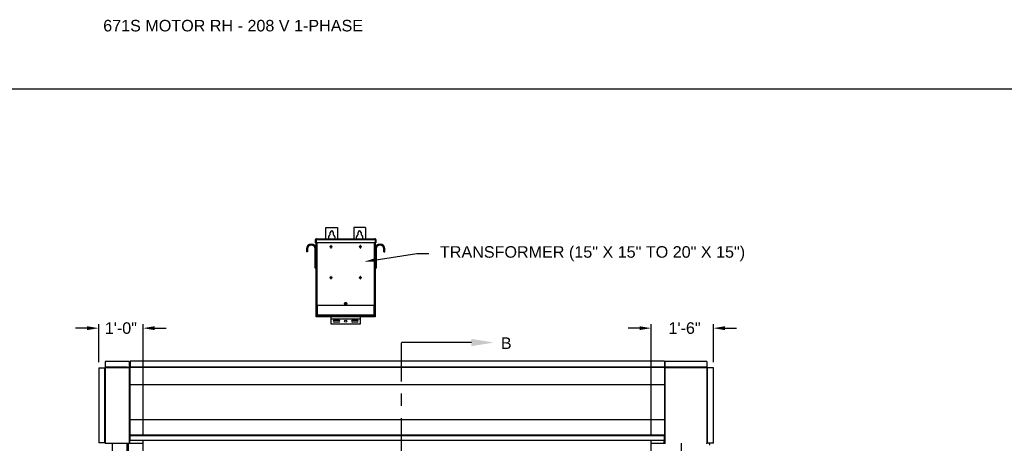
# Model space of a CAD drawing. Header units: inches. Extents: x 170 to 312, y 215 to 248.
# Tile 65 of 256: x 176.09 to 184.09, y 244.3 to 247.74. Entities that reach past the tile are written whole.
import ezdxf
from ezdxf import colors
from ezdxf.entities.mleader import LeaderData, LeaderLine
from ezdxf.math import Vec2, Vec3

# ---------------------------------------------------------------- set-up
doc = ezdxf.new("R2010")
doc.units = ezdxf.units.IN
doc.header["$LTSCALE"] = 0.25
doc.header["$MEASUREMENT"] = 0
doc.linetypes.add('CENTER', pattern=[2, 1.25, -0.25, 0.25, -0.25])
for name, color, linetype in [('ANNOTATIONS', 1, 'Continuous'), ('MOTOR RH', 7, 'Continuous'), ('SECTION CUTS', 6, 'CENTER')]:
    doc.layers.add(name, color=color, linetype=linetype)
doc.styles.add('ARIAL', font='arial.ttf', dxfattribs={"height": 0.09375})
doc.styles.get("Standard").update_dxf_attribs({"font": 'romans.shx'})
doc.dimstyles.new('STANDARD$0', dxfattribs={"dimtxt": 0.09375, "dimasz": 0.09375, "dimexe": 0.03125, "dimexo": 0.046875, "dimgap": 0.09, "dimtad": 0, "dimtih": 1, "dimtoh": 1, "dimdec": 4, "dimzin": 0, "dimdsep": 46, "dimtxsty": 'ARIAL', "dimcen": 0.09, "dimadec": 0, "dimazin": 0, "dimtfac": 1, "dimtdec": 4, "dimtofl": 0, "dimtmove": 0, "dimatfit": 1, "dimfxl": 1, "dimtolj": 1, "dimtzin": 0, "dimarcsym": 0})

# ---------------------------------------------------------------- blocks, each defined once
blk = doc.blocks.new('*D16')
at = {"layer": 'ANNOTATIONS', "color": 0, "lineweight": -2, "transparency": 16777216}
for p, q in [((181.2212, 244.3719), (181.2212, 245.2668)), ((181.7271, 244.959), (181.7271, 245.2668)), ((181.1274, 245.2356), (181.0337, 245.2356)), ((181.8209, 245.2356), (181.9146, 245.2356))]:
    blk.add_line(p, q, dxfattribs=at)
at = {"layer": 'ANNOTATIONS', "color": 0, "transparency": 16777216}
for points in [[(181.1274, 245.2512), (181.1274, 245.2199), (181.2212, 245.2356)], [(181.8209, 245.2512), (181.8209, 245.2199), (181.7271, 245.2356)]]:
    blk.add_solid(points, dxfattribs=at)
at = {"layer": 'defpoints', "color": 0, "transparency": 16777216}
for p in [(181.7271, 245.2356), (181.7271, 244.9122), (181.2212, 244.325)]:
    blk.add_point(p, dxfattribs=at)
at = {"layer": 'ANNOTATIONS', "color": 0, "transparency": 16777216, "insert": (181.4929, 245.2356), "char_height": 0.09375, "attachment_point": 5, "style": 'ARIAL'}
blk.add_mtext('\\A1;1\'-6"', dxfattribs=at)
blk = doc.blocks.new('*D17')
at = {"layer": 'ANNOTATIONS', "color": 0, "lineweight": -2, "transparency": 16777216}
for p, q in [((176.7345, 244.9594), (176.7345, 245.2668)), ((177.0947, 244.3719), (177.0947, 245.2668)), ((176.6407, 245.2356), (176.547, 245.2356)), ((177.1884, 245.2356), (177.2822, 245.2356))]:
    blk.add_line(p, q, dxfattribs=at)
at = {"layer": 'ANNOTATIONS', "color": 0, "transparency": 16777216}
for points in [[(176.6407, 245.2512), (176.6407, 245.2199), (176.7345, 245.2356)], [(177.1884, 245.2512), (177.1884, 245.2199), (177.0947, 245.2356)]]:
    blk.add_solid(points, dxfattribs=at)
at = {"layer": 'defpoints', "color": 0, "transparency": 16777216}
for p in [(177.0947, 245.2356), (176.7345, 244.9125), (177.0947, 244.325)]:
    blk.add_point(p, dxfattribs=at)
at = {"layer": 'ANNOTATIONS', "color": 0, "transparency": 16777216, "insert": (176.9146, 245.2356), "char_height": 0.09375, "attachment_point": 5, "style": 'ARIAL'}
blk.add_mtext('\\A1;1\'-0"', dxfattribs=at)

msp = doc.modelspace()

# ---------------------------------------------------------------- linework, layer by layer
at = {"layer": 'defpoints'}
msp.add_lwpolyline([(189.05875, 234.44685), (169.58887, 234.44685), (169.58887, 247.18196), (189.05875, 247.18196)], close=True, dxfattribs=at)
at = {"layer": 'MOTOR RH'}
for p, q in [((178.58029, 246.05303), (178.67404, 246.05303)), ((178.58029, 245.96227), (178.58029, 246.05303)), ((178.61545, 245.99571), (178.61545, 246.01397)), ((178.63889, 246.01397), (178.63889, 245.99571)), ((178.67404, 246.05303), (178.67404, 245.96227)), ((178.90061, 246.05303), (178.80686, 246.05303)), ((178.80686, 246.05303), (178.80686, 245.96227)), ((178.84201, 245.99571), (178.84201, 246.01397)), ((178.86545, 246.01397), (178.86545, 245.99571)), ((178.90061, 246.05303), (178.90061, 245.96227)), ((178.49627, 245.95616), (178.49926, 245.95616)), ((178.49627, 245.92907), (178.49627, 245.95616)), ((178.49926, 245.92907), (178.49627, 245.92907)), ((178.49926, 245.95616), (178.49926, 245.92907)), ((178.4997, 245.95616), (178.98119, 245.95616)), ((178.4997, 245.95616), (178.4997, 245.92907)), ((178.98119, 245.92907), (178.4997, 245.92907)), ((178.50021, 245.95794), (178.50021, 245.95839)), ((178.50021, 245.32647), (178.50021, 245.92907)), ((178.50239, 245.96227), (178.97851, 245.96227)), ((178.50633, 245.92907), (178.50633, 245.42022)), ((178.61981, 245.90701), (178.61981, 245.89828)), ((178.6228, 245.90701), (178.61981, 245.90701)), ((178.6228, 245.89828), (178.6228, 245.90701)), ((178.86108, 245.90701), (178.8581, 245.90701)), ((178.8581, 245.90701), (178.8581, 245.89828)), ((178.86108, 245.89828), (178.86108, 245.90701)), ((178.97457, 245.42022), (178.97457, 245.92907)), ((178.98068, 245.95839), (178.98068, 245.95794)), ((178.98068, 245.92907), (178.98068, 245.32647)), ((178.98119, 245.95616), (178.98119, 245.92907)), ((178.98462, 245.95616), (178.98164, 245.95616)), ((178.98164, 245.95616), (178.98164, 245.92907)), ((178.98164, 245.92907), (178.98462, 245.92907)), ((178.98462, 245.95616), (178.98462, 245.92907)), ((178.43019, 245.8796), (178.42271, 245.8796)), ((178.42271, 245.8796), (178.42271, 245.85585)), ((178.43019, 245.85585), (178.42271, 245.85585)), ((178.43019, 245.8796), (178.43019, 245.85585)), ((178.49274, 245.72303), (178.49274, 245.8796)), ((178.49274, 245.8796), (178.50021, 245.8796)), ((178.61981, 245.89828), (178.61108, 245.89828)), ((178.61108, 245.89828), (178.61108, 245.89529)), ((178.61108, 245.89529), (178.61981, 245.89529)), ((178.61981, 245.89529), (178.61981, 245.88656)), ((178.61981, 245.88656), (178.6228, 245.88656)), ((178.63153, 245.89828), (178.6228, 245.89828)), ((178.6228, 245.88656), (178.6228, 245.89529)), ((178.6228, 245.89529), (178.63153, 245.89529)), ((178.63153, 245.89529), (178.63153, 245.89828)), ((178.8581, 245.89828), (178.84936, 245.89828)), ((178.84936, 245.89828), (178.84936, 245.89529)), ((178.84936, 245.89529), (178.8581, 245.89529)), ((178.8581, 245.89529), (178.8581, 245.88656)), ((178.8581, 245.88656), (178.86108, 245.88656)), ((178.86981, 245.89828), (178.86108, 245.89828)), ((178.86108, 245.89529), (178.86981, 245.89529)), ((178.86108, 245.88656), (178.86108, 245.89529)), ((178.86981, 245.89529), (178.86981, 245.89828)), ((178.98816, 245.8796), (178.98068, 245.8796)), ((178.98816, 245.8796), (178.98816, 245.72303)), ((179.05071, 245.8796), (179.05818, 245.8796)), ((179.05071, 245.85585), (179.05071, 245.8796)), ((179.05071, 245.85585), (179.05818, 245.85585)), ((179.05818, 245.85585), (179.05818, 245.8796)), ((178.50021, 245.72303), (178.49274, 245.72303)), ((178.98068, 245.72303), (178.98816, 245.72303)), ((178.61981, 245.64765), (178.61108, 245.64765)), ((178.61108, 245.64765), (178.61108, 245.64467)), ((178.61108, 245.64467), (178.61981, 245.64467)), ((178.6228, 245.65638), (178.61981, 245.65638)), ((178.61981, 245.65638), (178.61981, 245.64765)), ((178.61981, 245.64467), (178.61981, 245.63593)), ((178.61981, 245.63593), (178.6228, 245.63593)), ((178.6228, 245.64765), (178.6228, 245.65638)), ((178.63153, 245.64765), (178.6228, 245.64765)), ((178.6228, 245.63593), (178.6228, 245.64467)), ((178.6228, 245.64467), (178.63153, 245.64467)), ((178.63153, 245.64467), (178.63153, 245.64765)), ((178.8581, 245.64765), (178.84936, 245.64765)), ((178.84936, 245.64765), (178.84936, 245.64467)), ((178.84936, 245.64467), (178.8581, 245.64467)), ((178.8581, 245.65638), (178.8581, 245.64765)), ((178.86108, 245.65638), (178.8581, 245.65638)), ((178.8581, 245.64467), (178.8581, 245.63593)), ((178.8581, 245.63593), (178.86108, 245.63593)), ((178.86108, 245.64765), (178.86108, 245.65638)), ((178.86981, 245.64765), (178.86108, 245.64765)), ((178.86108, 245.63593), (178.86108, 245.64467)), ((178.86108, 245.64467), (178.86981, 245.64467)), ((178.86981, 245.64467), (178.86981, 245.64765)), ((178.74631, 245.44171), (178.73459, 245.44171)), ((178.73459, 245.42999), (178.74631, 245.42999)), ((178.98068, 245.42022), (178.50021, 245.42022)), ((178.5032, 245.42022), (178.5032, 245.32647)), ((178.5032, 245.41482), (178.50546, 245.41482)), ((178.50546, 245.42022), (178.50546, 245.34267)), ((178.50939, 245.42022), (178.50939, 245.34267)), ((178.97151, 245.34267), (178.97151, 245.42022)), ((178.97544, 245.34267), (178.97544, 245.42022)), ((178.97544, 245.41482), (178.9777, 245.41482)), ((178.9777, 245.32647), (178.9777, 245.42022)), ((178.50021, 245.3421), (178.5032, 245.3421)), ((178.98068, 245.32647), (178.50021, 245.32647)), ((178.50546, 245.34267), (178.97544, 245.34267)), ((178.50607, 245.33835), (178.50607, 245.3407)), ((178.50633, 245.32647), (178.50633, 245.33694)), ((178.50701, 245.33963), (178.50701, 245.33835)), ((178.50845, 245.33875), (178.50845, 245.34267)), ((178.50845, 245.33875), (178.97245, 245.33875)), ((178.51014, 245.33522), (178.51014, 245.33428)), ((178.51014, 245.33522), (178.97076, 245.33522)), ((178.51014, 245.33428), (178.97076, 245.33428)), ((178.53579, 245.33875), (178.53579, 245.33522)), ((178.59442, 245.33835), (178.53579, 245.33835)), ((178.57489, 245.33821), (178.57489, 245.33522)), ((178.57489, 245.33821), (178.68726, 245.33821)), ((178.59442, 245.33875), (178.59442, 245.33821)), ((178.62326, 245.26843), (178.62326, 245.32647)), ((178.85764, 245.30825), (178.62326, 245.30825)), ((178.85764, 245.30737), (178.62326, 245.30737)), ((178.85764, 245.26843), (178.62326, 245.26843)), ((178.63107, 245.33875), (178.63107, 245.33522)), ((178.6467, 245.30065), (178.68381, 245.30065)), ((178.68381, 245.28307), (178.6467, 245.28307)), ((178.66772, 245.33821), (178.66772, 245.33875)), ((178.81317, 245.33835), (178.66772, 245.33835)), ((178.68726, 245.33522), (178.68726, 245.33821)), ((178.79364, 245.33821), (178.79364, 245.33522)), ((178.79364, 245.33821), (178.90601, 245.33821)), ((178.79709, 245.30065), (178.8342, 245.30065)), ((178.8342, 245.28307), (178.79709, 245.28307)), ((178.81317, 245.33875), (178.81317, 245.33821)), ((178.84982, 245.33875), (178.84982, 245.33522)), ((178.85764, 245.32647), (178.85764, 245.26843)), ((178.88647, 245.33821), (178.88647, 245.33875)), ((178.94511, 245.33835), (178.88647, 245.33835)), ((178.90601, 245.33522), (178.90601, 245.33821)), ((178.94511, 245.33522), (178.94511, 245.33875)), ((178.94943, 245.33875), (178.94943, 245.33522)), ((178.94943, 245.33428), (178.94943, 245.32647)), ((178.97076, 245.33522), (178.97076, 245.33428)), ((178.97245, 245.34267), (178.97245, 245.33875)), ((178.97389, 245.33963), (178.97389, 245.33835)), ((178.97457, 245.33694), (178.97457, 245.32647)), ((178.97482, 245.33835), (178.97482, 245.3407)), ((178.9777, 245.3421), (178.98068, 245.3421)), ((176.78776, 244.96582), (176.78776, 244.30293)), ((176.98173, 244.96582), (176.98173, 244.91812)), ((176.99022, 244.96661), (176.99022, 244.91812)), ((181.32986, 244.96661), (181.32986, 244.91812)), ((181.33412, 244.91812), (181.33412, 244.96582)), ((181.67345, 244.96582), (181.67345, 244.3017)), ((176.73448, 244.91253), (176.78776, 244.91253)), ((176.78243, 244.91253), (176.78243, 244.30293)), ((176.78563, 244.30293), (176.78563, 244.91253)), ((176.96679, 244.91787), (176.78776, 244.91787)), ((176.78776, 244.91466), (176.98173, 244.91466)), ((176.96679, 244.91466), (176.96679, 244.91812)), ((176.96679, 244.91812), (176.99022, 244.91812)), ((176.97531, 244.91466), (176.97531, 244.91812)), ((176.98173, 244.91466), (176.98173, 244.3)), ((176.98173, 244.91386), (176.99022, 244.91386)), ((181.32986, 244.91865), (176.99022, 244.91865)), ((181.32986, 244.91519), (176.99022, 244.91519)), ((176.99022, 244.32505), (176.99022, 244.91519)), ((181.34906, 244.91812), (181.32986, 244.91812)), ((181.32986, 244.91519), (181.32986, 244.32505)), ((181.32986, 244.91386), (181.33412, 244.91386)), ((181.33412, 244.29919), (181.33412, 244.91466)), ((181.33412, 244.91466), (181.67345, 244.91466)), ((181.34054, 244.91466), (181.34054, 244.91812)), ((181.34906, 244.91466), (181.34906, 244.91812)), ((181.67345, 244.91787), (181.34906, 244.91787)), ((181.67516, 244.91215), (181.67516, 244.3017)), ((181.67596, 244.91215), (181.67596, 244.3017)), ((181.72712, 244.91215), (181.67596, 244.91215)), ((181.67917, 244.3017), (181.67917, 244.91215)), ((181.32986, 244.7758), (176.99022, 244.7758)), ((181.32986, 244.48955), (176.99022, 244.48955)), ((176.98173, 244.3685), (176.99022, 244.3685)), ((176.98514, 244.31279), (176.98514, 244.35542)), ((176.98514, 244.34775), (176.9881, 244.34775)), ((176.98514, 244.33604), (176.9881, 244.33604)), ((176.98514, 244.32239), (176.9881, 244.32239)), ((176.98514, 244.32045), (176.9881, 244.32045)), ((176.9881, 244.3), (176.9881, 244.3685)), ((176.99022, 244.3664), (176.9881, 244.3664)), ((181.32986, 244.36687), (176.99022, 244.36687)), ((177.09468, 240.10529), (177.09468, 244.32505)), ((181.22117, 240.10529), (181.22117, 244.32505)), ((181.32775, 244.3), (181.32775, 244.32505)), ((181.33071, 244.31946), (181.32775, 244.31946)), ((181.32986, 244.3685), (181.33412, 244.3685)), ((181.33071, 244.34874), (181.32986, 244.34874)), ((181.33071, 244.3431), (181.32986, 244.3431)), ((181.33071, 244.32846), (181.32986, 244.32846)), ((181.33071, 244.31279), (181.33071, 244.35542)), ((176.78775, 244.30293), (176.73448, 244.30293)), ((176.78857, 244.3), (177.09468, 244.3)), ((176.84743, 240.10529), (176.84743, 244.3)), ((176.96679, 240.38253), (176.96679, 244.3)), ((176.97531, 240.38253), (176.97531, 244.3)), ((181.22117, 244.3), (181.33412, 244.3)), ((181.46842, 240.10529), (181.46842, 244.3)), ((181.67287, 244.3), (181.67345, 244.3)), ((181.67345, 244.29919), (181.67345, 244.3)), ((181.72712, 244.3017), (181.67516, 244.3017)), ((181.69308, 244.3017), (181.69587, 244.2859))]:
    msp.add_line(p, q, dxfattribs=at)
for centre, radius in [((178.74045, 245.43585), 0.00586), ((178.74045, 245.29186), 0.00879)]:
    msp.add_circle(centre, radius, dxfattribs=at)
for centre, radius, start, end in [((178.62717, 245.971), 0.02734, 115.376934, 198.621435), ((178.62717, 246.01397), 0.01172, 0, 180), ((178.62717, 245.971), 0.02734, 341.378539, 64.623033), ((178.85373, 245.971), 0.02734, 115.376934, 198.621435), ((178.85373, 246.01397), 0.01172, 0, 180), ((178.85373, 245.971), 0.02734, 341.378539, 64.623033), ((178.46146, 245.8796), 0.03875, 0, 180), ((178.46146, 245.8796), 0.03128, 0, 180), ((179.01943, 245.8796), 0.03875, 0, 180), ((179.01943, 245.8796), 0.03127, 0, 180), ((178.73459, 245.43585), 0.00586, 90, 270), ((178.74631, 245.43585), 0.00586, 270, 90), ((178.51014, 245.33835), 0.00406, 180, 270), ((178.51014, 245.33835), 0.00313, 180, 270), ((178.6467, 245.29186), 0.00879, 90, 270), ((178.68381, 245.29186), 0.00879, 270, 90), ((178.79709, 245.29186), 0.00879, 90, 270), ((178.8342, 245.29186), 0.00879, 270, 90), ((178.97076, 245.33835), 0.00313, 270, 0), ((178.97076, 245.33835), 0.00406, 270, 0), ((176.78776, 244.91253), 0.00213, 90, 180), ((176.78776, 244.91253), 0.00133, 90, 180), ((181.67345, 244.91215), 0.00251, 0, 90), ((181.67345, 244.91215), 0.00171, 0, 90)]:
    msp.add_arc(centre, radius, start, end, dxfattribs=at)
for points, knots in [([(178.50239, 245.96227), (178.50159, 245.96227), (178.50079, 245.96211), (178.49931, 245.9615), (178.49863, 245.96105), (178.4975, 245.95992), (178.49705, 245.95924), (178.49643, 245.95776), (178.49627, 245.95696), (178.49627, 245.95616)], [0, 0, 0, 0, 0.25, 0.25, 0.5, 0.5, 0.75, 0.75, 1, 1, 1, 1]), ([(178.50038, 245.9585), (178.50031, 245.95846), (178.4999, 245.9582), (178.49942, 245.95737), (178.49931, 245.95656), (178.49926, 245.95616)], [0, 0, 0, 0, 0.0891638, 0.5445851, 1, 1, 1, 1]), ([(178.4997, 245.95616), (178.49993, 245.95696), (178.50015, 245.95776), (178.5006, 245.95924), (178.50082, 245.95992), (178.50127, 245.96105), (178.50149, 245.9615), (178.50194, 245.96211), (178.50216, 245.96227), (178.50239, 245.96227)], [0, 0, 0, 0, 0.25, 0.25, 0.5, 0.5, 0.75, 0.75, 1, 1, 1, 1]), ([(178.97851, 245.96227), (178.97874, 245.96227), (178.97896, 245.96211), (178.97941, 245.9615), (178.97963, 245.96105), (178.98008, 245.95992), (178.9803, 245.95924), (178.98075, 245.95776), (178.98097, 245.95696), (178.98119, 245.95616)], [0, 0, 0, 0, 0.25, 0.25, 0.5, 0.5, 0.75, 0.75, 1, 1, 1, 1]), ([(178.98462, 245.95616), (178.98462, 245.95696), (178.98446, 245.95776), (178.98385, 245.95924), (178.9834, 245.95992), (178.98227, 245.96105), (178.98159, 245.9615), (178.98011, 245.96211), (178.97931, 245.96227), (178.97851, 245.96227)], [0, 0, 0, 0, 0.25, 0.25, 0.5, 0.5, 0.75, 0.75, 1, 1, 1, 1]), ([(178.98164, 245.95616), (178.98159, 245.95656), (178.98148, 245.95737), (178.981, 245.9582), (178.98059, 245.95846), (178.98052, 245.9585)], [0, 0, 0, 0, 0.4554149, 0.9108362, 1, 1, 1, 1]), ([(178.50939, 245.34267), (178.50887, 245.34271), (178.50836, 245.34275), (178.50741, 245.34282), (178.50697, 245.34286), (178.50625, 245.34293), (178.50596, 245.34297), (178.50556, 245.34304), (178.50546, 245.34308), (178.50546, 245.34311)], [0, 0, 0, 0, 0.25, 0.25, 0.5, 0.5, 0.75, 0.75, 1, 1, 1, 1]), ([(178.50546, 245.34267), (178.50552, 245.34216), (178.50564, 245.34112), (178.50655, 245.33985), (178.50756, 245.33907), (178.50826, 245.33896), (178.50845, 245.33893)], [0, 0, 0, 0, 0.2962227, 0.5924445, 0.8886662, 1, 1, 1, 1]), ([(178.97544, 245.34311), (178.97544, 245.34308), (178.97533, 245.34304), (178.97494, 245.34297), (178.97465, 245.34293), (178.97392, 245.34286), (178.97349, 245.34282), (178.97254, 245.34275), (178.97203, 245.34271), (178.97151, 245.34267)], [0, 0, 0, 0, 0.25, 0.25, 0.5, 0.5, 0.75, 0.75, 1, 1, 1, 1]), ([(178.97245, 245.33893), (178.97264, 245.33896), (178.97334, 245.33907), (178.97435, 245.33985), (178.97526, 245.34112), (178.97538, 245.34216), (178.97544, 245.34267)], [0, 0, 0, 0, 0.1113338, 0.4075555, 0.7037773, 1, 1, 1, 1]), ([(176.78563, 244.30293), (176.78567, 244.30258), (176.78574, 244.30187), (176.78632, 244.30095), (176.78716, 244.30029), (176.78797, 244.30002), (176.78844, 244.3), (176.78857, 244.3)], [0, 0, 0, 0, 0.2297562, 0.4595704, 0.6893926, 0.919238, 1, 1, 1, 1]), ([(176.78952, 244.3), (176.78938, 244.30004), (176.78911, 244.30011), (176.78871, 244.30069), (176.78831, 244.30153), (176.78799, 244.30233), (176.78781, 244.30281), (176.78776, 244.30293)], [0, 0, 0, 0, 0.2297497, 0.4595675, 0.6893808, 0.9192412, 1, 1, 1, 1]), ([(181.67345, 244.3017), (181.67337, 244.30144), (181.6732, 244.30088), (181.67294, 244.30012), (181.67267, 244.29952), (181.67244, 244.29923), (181.6723, 244.2992), (181.67225, 244.29919)], [0, 0, 0, 0, 0.1999167, 0.4244167, 0.6489701, 0.8734859, 1, 1, 1, 1]), ([(181.67345, 244.3), (181.67366, 244.30002), (181.67408, 244.30007), (181.67463, 244.30042), (181.67501, 244.30093), (181.67515, 244.30139), (181.67516, 244.30165), (181.67516, 244.3017)], [0, 0, 0, 0, 0.2355208, 0.4711798, 0.7067886, 0.9424267, 1, 1, 1, 1]), ([(181.67345, 244.29919), (181.67371, 244.29922), (181.67427, 244.29927), (181.67504, 244.29969), (181.67563, 244.30036), (181.67592, 244.30108), (181.67595, 244.30154), (181.67596, 244.3017)], [0, 0, 0, 0, 0.1999541, 0.424458, 0.6490042, 0.8735548, 1, 1, 1, 1])]:
    msp.add_open_spline(points, degree=3, knots=knots, dxfattribs=at)
for points in [[(176.98173, 244.96582), (176.78776, 244.96582)], [(181.32986, 244.96661), (176.99022, 244.96661)], [(181.67345, 244.96582), (181.33412, 244.96582)], [(176.73448, 244.91253), (176.73448, 244.30293)], [(181.72712, 244.3017), (181.72712, 244.91215)], [(176.98514, 244.35542), (176.98173, 244.35542)], [(176.98173, 244.31279), (176.98514, 244.31279)], [(181.32986, 244.35929), (176.99022, 244.35929)], [(176.99022, 244.32505), (181.32986, 244.32505)], [(181.33412, 244.35542), (181.33071, 244.35542)], [(181.33071, 244.31279), (181.33412, 244.31279)]]:
    msp.add_open_spline(points, degree=1, dxfattribs=at)
at = {"layer": 'SECTION CUTS'}
msp.add_line((179.1928, 239.90334), (179.1928, 245.11861), dxfattribs=at)

# ---------------------------------------------------------------- texts
at = {"layer": 'ANNOTATIONS', "insert": (176.77122, 247.74099), "char_height": 0.09375, "width": 6.6097632, "attachment_point": 1, "line_spacing_factor": 0.86134, "style": 'ARIAL'}
msp.add_mtext('671S MOTOR RH - 208 V 1-PHASE', dxfattribs=at)
at = {"layer": 'SECTION CUTS', "style": 'ARIAL'}
msp.add_text('B', height=0.09375, dxfattribs=at).set_placement((180.00083, 245.06692))

# ---------------------------------------------------------------- dimensions: what is measured, and where the dimension line sits
at = {"layer": 'ANNOTATIONS'}
for base, p1, p2, text, picture, middle in [((177.09468, 245.23555), (176.73448, 244.91253), (177.09468, 244.32505), '1\'-0"', '*D17', (176.91458, 245.23555)), ((181.72712, 245.23555), (181.22117, 244.32505), (181.72712, 244.91215), '1\'-6"', '*D16', (181.49286, 245.23555))]:
    dim = msp.add_linear_dim(base=base, p1=p1, p2=p2, text=text, dimstyle='STANDARD$0', dxfattribs=at)
    dim.commit()
    dim.dimension.update_dxf_attribs({"geometry": picture, "text_midpoint": middle, "dimtype": 160})

# ---------------------------------------------------------------- leaders
ml = msp.add_multileader_mtext('Standard', dxfattribs=at)
ml.set_content('TRANSFORMER (15" X 15" TO 20" X 15")', color=256, style='ARIAL')
ml.set_leader_properties()
ml.build(insert=Vec2(0, 0))
ml.multileader.update_dxf_attribs({"dogleg_length": 0.36, "arrow_head_size": 0.09375})
ctx = ml.context
ctx.base_point, ctx.char_height, ctx.arrow_head_size, ctx.landing_gap_size, ctx.plane_origin = Vec3(179.41627, 245.84122), 0.09375, 0.09375, 0.09, Vec3(178.63123, 245.40799)
notes = []
notes.append((ctx, [(0, (1, 1, 0), (179.31831, 245.84122), (1, 0), 0.09796, [(0, [(178.89561, 245.77734)], 0, [])])]))
ctx.mtext.insert, ctx.mtext.flow_direction = Vec3(179.50627, 245.90187), 5
at = {"layer": 'SECTION CUTS'}
ml = msp.add_multileader_mtext('Standard', dxfattribs=at)
ml.set_content('', color=256)
ml.set_leader_properties()
ml.build(insert=Vec2(0, 0))
ml.multileader.update_dxf_attribs({"dogleg_length": 0, "arrow_head_size": 0.18})
ctx = ml.context
ctx.base_point, ctx.char_height, ctx.arrow_head_size, ctx.landing_gap_size, ctx.plane_origin, ctx.plane_x_axis, ctx.plane_y_axis = Vec3(179.1928, 245.11861), 0.18, 0.18, 0, Vec3(179.94232, 245.11861), Vec3(0, 1), Vec3(-1, 0)
notes.append((ctx, [(0, (1, 1, 0), (179.1928, 245.11861), (1, 0), 0, [(0, [(179.94232, 245.11861)], 0, [])])]))
ctx.mtext.insert, ctx.mtext.text_direction, ctx.mtext.rotation, ctx.mtext.flow_direction = Vec3(179.1028, 245.11861), Vec3(0, 1), 1.5707963, 5
for ctx, leaders in notes:
    for number, flags, end, landing, length, lines in leaders:
        leader = LeaderData()
        leader.index, (leader.has_last_leader_line, leader.has_dogleg_vector, leader.attachment_direction) = number, flags
        leader.last_leader_point, leader.dogleg_vector, leader.dogleg_length = Vec3(end), Vec3(landing), length
        for number, points, colour, breaks in lines:
            line = LeaderLine()
            line.index, line.vertices, line.color, line.breaks = number, Vec3.list(points), colors.encode_raw_color(colour), breaks
            leader.lines.append(line)
        ctx.leaders.append(leader)

doc.saveas('drawing.dxf')
